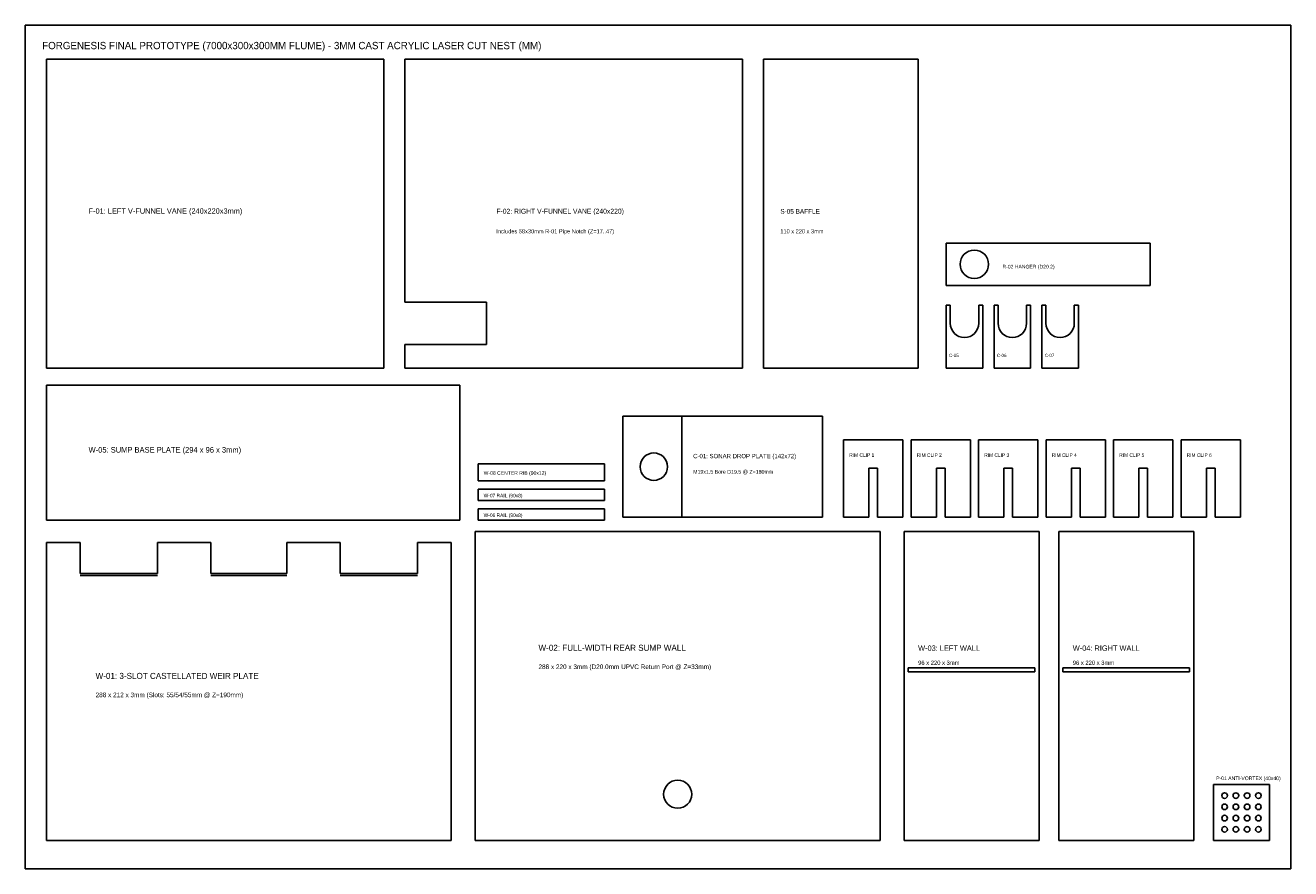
# Model space of a CAD drawing. Header units: millimetres. Extents: x 0 to 900, y 0 to 600.
import ezdxf

# ---------------------------------------------------------------- set-up
doc = ezdxf.new("R2010")
doc.units = ezdxf.units.MM
for name, color, linetype in [('CUT_INNER', 2, 'CONTINUOUS'), ('CUT_OUTER', 1, 'CONTINUOUS'), ('DIMENSIONS', 4, 'CONTINUOUS'), ('ETCH_CHAMFER', 3, 'CONTINUOUS')]:
    doc.layers.add(name, color=color, linetype=linetype)

msp = doc.modelspace()

# ---------------------------------------------------------------- linework, layer by layer
at = {"layer": 'CUT_INNER'}
for centre, radius in [((675, 430), 10.1), ((447, 286), 9.75), ((464, 53), 10), ((853, 52), 2), ((861, 52), 2), ((869, 52), 2), ((877, 52), 2), ((853, 44), 2), ((861, 44), 2), ((869, 44), 2), ((877, 44), 2), ((853, 36), 2), ((861, 36), 2), ((869, 36), 2), ((877, 36), 2), ((853, 28), 2), ((861, 28), 2), ((869, 28), 2), ((877, 28), 2)]:
    msp.add_circle(centre, radius, dxfattribs=at)
at = {"layer": 'CUT_OUTER'}
for p, q in [((255, 576), (15, 576)), ((15, 576), (15, 356)), ((255, 356), (255, 576)), ((510, 576), (270, 576)), ((270, 576), (270, 403)), ((510, 356), (510, 576)), ((635, 576), (525, 576)), ((525, 576), (525, 356)), ((635, 356), (635, 576)), ((800, 445), (655, 445)), ((655, 445), (655, 415)), ((800, 415), (800, 445)), ((655, 415), (800, 415)), ((270, 403), (328, 403)), ((328, 403), (328, 373)), ((657.9, 401), (655, 401)), ((655, 401), (655, 356)), ((657.9, 388), (657.9, 401)), ((681, 401), (678.1, 401)), ((678.1, 401), (678.1, 388)), ((681, 356), (681, 401)), ((691.9, 401), (689, 401)), ((689, 401), (689, 356)), ((691.9, 388), (691.9, 401)), ((715, 401), (712.1, 401)), ((712.1, 401), (712.1, 388)), ((715, 356), (715, 401)), ((725.9, 401), (723, 401)), ((723, 401), (723, 356)), ((725.9, 388), (725.9, 401)), ((749, 401), (746.1, 401)), ((746.1, 401), (746.1, 388)), ((749, 356), (749, 401)), ((328, 373), (270, 373)), ((270, 373), (270, 356)), ((15, 356), (255, 356)), ((270, 356), (510, 356)), ((525, 356), (635, 356)), ((655, 356), (681, 356)), ((689, 356), (715, 356)), ((723, 356), (749, 356)), ((309, 344), (15, 344)), ((15, 344), (15, 248)), ((309, 248), (309, 344)), ((567, 322), (425, 322)), ((425, 322), (425, 250)), ((567, 250), (567, 322)), ((624.2, 305), (582, 305)), ((582, 305), (582, 250)), ((624.2, 250), (624.2, 305)), ((672.2, 305), (630, 305)), ((630, 305), (630, 250)), ((672.2, 250), (672.2, 305)), ((720.2, 305), (678, 305)), ((678, 305), (678, 250)), ((720.2, 250), (720.2, 305)), ((768.2, 305), (726, 305)), ((726, 305), (726, 250)), ((768.2, 250), (768.2, 305)), ((816.2, 305), (774, 305)), ((774, 305), (774, 250)), ((816.2, 250), (816.2, 305)), ((864.2, 305), (822, 305)), ((822, 305), (822, 250)), ((864.2, 250), (864.2, 305)), ((412, 288), (322, 288)), ((322, 288), (322, 276)), ((412, 276), (412, 288)), ((600, 250), (600, 285)), ((600, 285), (606.2, 285)), ((606.2, 285), (606.2, 250)), ((648, 250), (648, 285)), ((648, 285), (654.2, 285)), ((654.2, 285), (654.2, 250)), ((696, 250), (696, 285)), ((696, 285), (702.2, 285)), ((702.2, 285), (702.2, 250)), ((744, 250), (744, 285)), ((744, 285), (750.2, 285)), ((750.2, 285), (750.2, 250)), ((792, 250), (792, 285)), ((792, 285), (798.2, 285)), ((798.2, 285), (798.2, 250)), ((840, 250), (840, 285)), ((840, 285), (846.2, 285)), ((846.2, 285), (846.2, 250)), ((322, 276), (412, 276)), ((412, 270), (322, 270)), ((322, 270), (322, 262)), ((412, 262), (412, 270)), ((322, 262), (412, 262)), ((412, 256), (322, 256)), ((322, 256), (322, 248)), ((412, 248), (412, 256)), ((15, 248), (309, 248)), ((322, 248), (412, 248)), ((425, 250), (567, 250)), ((582, 250), (600, 250)), ((606.2, 250), (624.2, 250)), ((630, 250), (648, 250)), ((654.2, 250), (672.2, 250)), ((678, 250), (696, 250)), ((702.2, 250), (720.2, 250)), ((726, 250), (744, 250)), ((750.2, 250), (768.2, 250)), ((774, 250), (792, 250)), ((798.2, 250), (816.2, 250)), ((822, 250), (840, 250)), ((846.2, 250), (864.2, 250)), ((608, 240), (320, 240)), ((320, 240), (320, 20)), ((608, 20), (608, 240)), ((721, 240), (625, 240)), ((625, 240), (625, 20)), ((721, 20), (721, 240)), ((831, 240), (735, 240)), ((735, 240), (735, 20)), ((831, 20), (831, 240)), ((39, 232), (15, 232)), ((15, 232), (15, 20)), ((39, 210), (39, 232)), ((132, 232), (94, 232)), ((94, 232), (94, 210)), ((132, 210), (132, 232)), ((224, 232), (186, 232)), ((186, 232), (186, 210)), ((224, 210), (224, 232)), ((303, 232), (279, 232)), ((279, 232), (279, 210)), ((303, 20), (303, 232)), ((94, 210), (39, 210)), ((186, 210), (132, 210)), ((279, 210), (224, 210)), ((885, 60), (845, 60)), ((845, 60), (845, 20)), ((885, 20), (885, 60)), ((15, 20), (303, 20)), ((320, 20), (608, 20)), ((625, 20), (721, 20)), ((735, 20), (831, 20)), ((845, 20), (885, 20))]:
    msp.add_line(p, q, dxfattribs=at)
for centre in [(668, 388), (702, 388), (736, 388)]:
    msp.add_arc(centre, 10.1, 180, 360, dxfattribs=at)
at = {"layer": 'DIMENSIONS'}
for p, q in [((900, 600), (0, 600)), ((0, 600), (0, 0)), ((900, 0), (900, 600)), ((0, 0), (900, 0))]:
    msp.add_line(p, q, dxfattribs=at)
at = {"layer": 'ETCH_CHAMFER'}
for p, q in [((467, 250), (467, 322)), ((39, 208.5), (94, 208.5)), ((132, 208.5), (186, 208.5)), ((224, 208.5), (279, 208.5)), ((718, 143), (628, 143)), ((628, 143), (628, 140)), ((628, 140), (718, 140)), ((718, 140), (718, 143)), ((828, 143), (738, 143)), ((738, 143), (738, 140)), ((738, 140), (828, 140)), ((828, 140), (828, 143))]:
    msp.add_line(p, q, dxfattribs=at)

# ---------------------------------------------------------------- texts
at = {"layer": 'DIMENSIONS'}
for s, height, p in [('FORGENESIS FINAL PROTOTYPE (7000x300x300MM FLUME) - 3MM CAST ACRYLIC LASER CUT NEST (MM)', 5.2, (12, 583)), ('F-01: LEFT V-FUNNEL VANE (240x220x3mm)', 3.8, (45, 466)), ('F-02: RIGHT V-FUNNEL VANE (240x220)', 3.5, (335, 466)), ('S-05 BAFFLE', 3.3, (537, 466)), ('Includes 58x30mm R-01 Pipe Notch (Z=17..47)', 2.9, (335, 452)), ('110 x 220 x 3mm', 2.9, (537, 452)), ('R-02 HANGER (D20.2)', 2.6, (695, 427)), ('C-05', 2.3, (657, 364)), ('C-06', 2.3, (691, 364)), ('C-07', 2.3, (725, 364)), ('W-05: SUMP BASE PLATE (294 x 96 x 3mm)', 4, (45, 296)), ('C-01: SONAR DROP PLATE (142x72)', 3.1, (475, 292)), ('RIM CLIP 1', 2.5, (586, 293)), ('RIM CLIP 2', 2.5, (634, 293)), ('RIM CLIP 3', 2.5, (682, 293)), ('RIM CLIP 4', 2.5, (730, 293)), ('RIM CLIP 5', 2.5, (778, 293)), ('RIM CLIP 6', 2.5, (826, 293)), ('W-08 CENTER RIB (90x12)', 2.6, (326, 280.2)), ('M19x1.5 Bore D19.5 @ Z=180mm', 2.7, (475, 281)), ('W-07 RAIL (90x8)', 2.5, (326, 264.2)), ('W-06 RAIL (90x8)', 2.5, (326, 250.2)), ('W-02: FULL-WIDTH REAR SUMP WALL', 4.3, (365, 155)), ('W-03: LEFT WALL', 3.8, (635, 155)), ('W-04: RIGHT WALL', 3.8, (745, 155)), ('288 x 220 x 3mm (D20.0mm UPVC Return Port @ Z=33mm)', 3.3, (365, 142)), ('96 x 220 x 3mm', 3, (635, 145)), ('96 x 220 x 3mm', 3, (745, 145)), ('W-01: 3-SLOT CASTELLATED WEIR PLATE', 4.3, (50, 135)), ('288 x 212 x 3mm (Slots: 55/54/55mm @ Z=190mm)', 3.3, (50, 122)), ('P-01 ANTI-VORTEX (40x40)', 2.6, (847, 63))]:
    msp.add_text(s, height=height, dxfattribs=at).set_placement(p)

doc.saveas('drawing.dxf')
